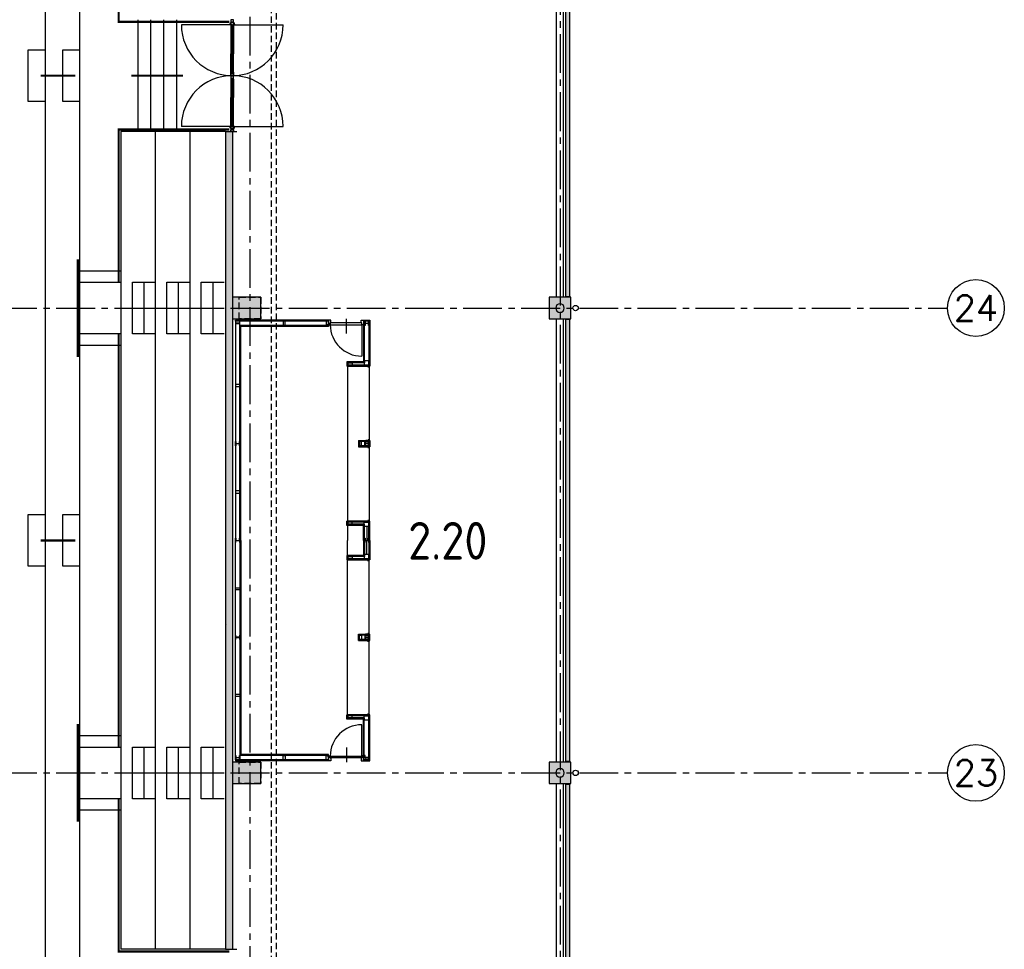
# Model space of a CAD drawing. Extents: x 2980 to 201049, y 2980 to 157420.
# Tile 73 of 78: x 169950 to 192820, y 74600 to 96200. Entities that reach past the tile are written whole.
import ezdxf
from ezdxf.enums import TextEntityAlignment as Align

# ---------------------------------------------------------------- set-up
doc = ezdxf.new("R2010")
doc.units = 0
doc.header["$LTSCALE"] = 1200
doc.linetypes.add('CENTER2', pattern=[1.125, 0.75, -0.125, 0.125, -0.125])
doc.linetypes.add('HIDDEN2', pattern=[0.1875, 0.125, -0.0625])
doc.layers.add('CIVIEL', color=8, linetype='CONTINUOUS')
doc.layers.add('STRAMIENLIJNEN', color=9, linetype='CENTER2')
doc.styles.add('5MM', font='romans', dxfattribs={"height": 1000})
doc.styles.add('FRANK', font='iso.shx', dxfattribs={"width": 1.2})

msp = doc.modelspace()

# ---------------------------------------------------------------- linework, layer by layer
at = {"layer": 'CIVIEL'}
for p, q in [((182416, 89750), (182416, 100050)), ((182584, 89750), (182584, 100050)), ((172691.44922, 96200), (172691.44922, 93600)), ((172991.44922, 96200), (172991.44922, 93600)), ((173291.44922, 96200), (173291.44922, 93600)), ((173591.44922, 96200), (173591.44922, 93600)), ((174886.75, 96082), (173704.75, 96082)), ((174855, 96195), (174855, 96150)), ((174855, 96195), (174855, 96195)), ((174855, 96195), (174855, 96195)), ((174918.5, 96195), (174855, 96195)), ((174855, 96150), (174855, 96150)), ((174855, 96150), (174918.5, 96150)), ((174855, 96150), (174855, 96150)), ((174855, 96132), (174855, 96132)), ((174918.5, 96132), (174855, 96132)), ((174855, 96132), (174855, 96060)), ((174855, 96132), (174855, 96132)), ((174855, 96060), (174861, 96060)), ((174855, 96060), (174855, 95409)), ((174861, 96082), (174918.5, 96082)), ((174861, 96060), (174861, 96082)), ((174861, 96060), (174867, 96058.94204)), ((174867, 96076), (174867, 95409)), ((174867, 96076), (174893, 96076)), ((174873, 96076), (174873, 95409)), ((174882, 96150), (174882, 96132)), ((174885, 96076), (174885, 95409)), ((174886.75, 96150), (174886.75, 96132)), ((174886.75, 96082), (176068.75, 96082)), ((174891.5, 96150), (174891.5, 96132)), ((174893, 96076), (174893, 95409)), ((174899, 96060), (174893, 96058.94204)), ((174899, 96082), (174899, 96060)), ((174899, 96060), (174918.5, 96060)), ((174918.5, 96150), (174918.5, 96195)), ((174918.5, 96150), (174918.5, 96150)), ((174918.5, 96150), (174918.5, 96150)), ((174918.5, 96132), (174918.5, 96132)), ((174918.5, 96132), (174918.5, 96132)), ((174918.5, 96082), (174918.5, 96132)), ((174918.5, 96060), (174918.5, 96082)), ((174918.5, 96060), (174918.5, 95409)), ((174855, 94981), (174855, 95409)), ((174867, 94965), (174867, 95409)), ((174873, 94965), (174873, 95409)), ((174885, 94965), (174885, 95409)), ((174893, 94965), (174893, 95409)), ((174918.5, 94981), (174918.5, 95409)), ((174855, 94981), (174861, 94981)), ((174855, 94909), (174855, 94981)), ((174861, 94981), (174867, 94982.05796)), ((174861, 94981), (174861, 94959)), ((174861, 94959), (174918.5, 94959)), ((174867, 94965), (174893, 94965)), ((174899, 94981), (174893, 94982.05796)), ((174899, 94981), (174918.5, 94981)), ((174899, 94959), (174899, 94981)), ((174918.5, 94981), (174918.5, 94959)), ((174918.5, 94959), (174918.5, 94909)), ((174855, 94909), (174855, 94909)), ((174918.5, 94909), (174855, 94909)), ((174855, 94909), (174855, 94909)), ((174855, 94891), (174855, 94891)), ((174918.5, 94891), (174855, 94891)), ((174855, 94891), (174855, 94819)), ((174855, 94891), (174855, 94891)), ((174855, 94819), (174861, 94819)), ((174855, 94819), (174855, 94391)), ((174861, 94841), (174918.5, 94841)), ((174861, 94819), (174861, 94841)), ((174861, 94819), (174867, 94817.94204)), ((174867, 94835), (174867, 94391)), ((174867, 94835), (174893, 94835)), ((174873, 94835), (174873, 94391)), ((174882, 94900), (174882, 94909)), ((174882, 94900), (174882, 94891)), ((174885, 94835), (174885, 94391)), ((174886.75, 94891), (174886.75, 94909)), ((174886.75, 94909), (174886.75, 94891)), ((174891.5, 94900), (174891.5, 94909)), ((174891.5, 94900), (174891.5, 94891)), ((174893, 94835), (174893, 94391)), ((174899, 94819), (174893, 94817.94204)), ((174899, 94841), (174899, 94819)), ((174899, 94819), (174918.5, 94819)), ((174918.5, 94909), (174918.5, 94909)), ((174918.5, 94909), (174918.5, 94909)), ((174918.5, 94891), (174918.5, 94891)), ((174918.5, 94891), (174918.5, 94891)), ((174918.5, 94841), (174918.5, 94891)), ((174918.5, 94819), (174918.5, 94841)), ((174918.5, 94819), (174918.5, 94391)), ((174855, 93740), (174855, 94391)), ((174867, 93724), (174867, 94391)), ((174873, 93724), (174873, 94391)), ((174885, 93724), (174885, 94391)), ((174893, 93724), (174893, 94391)), ((174918.5, 93740), (174918.5, 94391)), ((174730, 93600), (172300, 93600)), ((174886.75, 93718), (173704.75, 93718)), ((174730, 93600), (174893, 93600)), ((174855, 93740), (174861, 93740)), ((174855, 93668), (174855, 93740)), ((174855, 93668), (174855, 93668)), ((174918.5, 93668), (174855, 93668)), ((174855, 93668), (174855, 93668)), ((174855, 93650), (174855, 93650)), ((174855, 93605), (174855, 93650)), ((174855, 93650), (174918.5, 93650)), ((174855, 93650), (174855, 93650)), ((174855, 93605), (174855, 93605)), ((174855, 93605), (174855, 93605)), ((174918.5, 93605), (174855, 93605)), ((174861, 93740), (174867, 93741.05796)), ((174861, 93740), (174861, 93718)), ((174861, 93718), (174918.5, 93718)), ((174867, 93724), (174893, 93724)), ((174882, 93650), (174882, 93668)), ((174886.75, 93718), (176068.75, 93718)), ((174886.75, 93650), (174886.75, 93668)), ((174891.5, 93650), (174891.5, 93668)), ((174899, 93740), (174893, 93741.05796)), ((174893, 93600), (174993, 93600)), ((174899, 93740), (174918.5, 93740)), ((174899, 93718), (174899, 93740)), ((174918.5, 93740), (174918.5, 93718)), ((174918.5, 93718), (174918.5, 93668)), ((174918.5, 93668), (174918.5, 93668)), ((174918.5, 93668), (174918.5, 93668)), ((174918.5, 93650), (174918.5, 93605)), ((174918.5, 93650), (174918.5, 93650)), ((174918.5, 93650), (174918.5, 93650)), ((171350, 90367), (172300, 90367)), ((171350, 90100), (172300, 90100)), ((172566.66667, 90100), (173100, 90100)), ((172566.66667, 88900), (172566.66667, 90100)), ((172833.33333, 90100), (172833.33333, 88900)), ((173366.66667, 90100), (173900, 90100)), ((173366.66667, 88900), (173366.66667, 90100)), ((173633.33333, 90100), (173633.33333, 88900)), ((174166.66667, 90100), (174700, 90100)), ((174166.66667, 88900), (174166.66667, 90100)), ((174433.33333, 90100), (174433.33333, 88900)), ((172966.35263, 89500), (174614.35263, 89500)), ((177121.17432, 89221.834), (174965.17432, 89221.834)), ((174965.17432, 89196.834), (174965.17432, 89221.834)), ((177121.17432, 89209.334), (174965.17432, 89209.334)), ((177121.17432, 89196.834), (174965.17432, 89196.834)), ((177540.67432, 88910.20594), (177540.67432, 89248.71665)), ((178060.17432, 89196.834), (177935.17432, 89196.834)), ((177945.17432, 89221.834), (178085.17432, 89221.834)), ((178072.67432, 89209.334), (177945.17432, 89209.334)), ((178060.17432, 89196.834), (178060.17432, 88175)), ((178072.67432, 89209.334), (178072.67432, 88162.5)), ((178085.17432, 89221.834), (178085.17432, 88150)), ((182416, 78950), (182416, 89250)), ((182584, 78950), (182584, 89250)), ((174965.17432, 89096.834), (174965.17432, 84100)), ((175065.17432, 84100), (175065.17432, 89096.834)), ((177108.67432, 89096.834), (175065.17432, 89096.834)), ((175077.67432, 84100), (175077.67432, 89084.334)), ((177108.67432, 89084.334), (175077.67432, 89084.334)), ((175090.17432, 84100), (175090.17432, 89071.834)), ((177121.17432, 89071.834), (175090.17432, 89071.834)), ((177108.67432, 89121.834), (177108.67432, 89084.334)), ((177121.17432, 89121.834), (177121.17432, 89071.834)), ((177893.17432, 89112.834), (177893.17432, 88382.834)), ((177935.17432, 89131.834), (177935.17432, 88225)), ((177947.67432, 89131.834), (177947.67432, 88225)), ((172300, 88900), (171350, 88900)), ((173100, 88900), (172566.66667, 88900)), ((173900, 88900), (173366.66667, 88900)), ((174700, 88900), (174166.66667, 88900)), ((172300, 88633), (171350, 88633)), ((177550.17432, 88250), (177550.17432, 88150)), ((177935.17432, 88250), (177550.17432, 88250)), ((178085.17432, 88150), (177550.17432, 88150)), ((177562.67432, 88237.5), (177562.67432, 88162.5)), ((177935.17432, 88237.5), (177562.67432, 88237.5)), ((177567.67432, 88150), (177567.67432, 84100)), ((177567.67432, 88150), (178067.67432, 88150)), ((177575.17432, 88225), (177575.17432, 88175)), ((177960.17432, 88225), (177575.17432, 88225)), ((178067.67432, 88150), (178067.67432, 84550)), ((177817.67432, 86425), (177817.67432, 86275)), ((177817.67432, 86425), (178085.17432, 86425)), ((177817.67432, 86275), (178085.17432, 86275)), ((177830.17432, 86412.5), (177830.17432, 86287.5)), ((177830.17432, 86412.5), (178072.67432, 86412.5)), ((177830.17432, 86287.5), (178072.67432, 86287.5)), ((178060.17432, 86400), (177842.67432, 86400)), ((177842.67432, 86400), (177842.67432, 86300)), ((177964.17432, 86400), (177964.17432, 86400)), ((178060.17432, 86400), (178060.17432, 86300)), ((178072.67432, 86412.5), (178072.67432, 86287.5)), ((178085.17432, 86425), (178085.17432, 86275)), ((178085.17432, 84550), (177550.17432, 84550)), ((177550.17432, 84450), (177550.17432, 84550)), ((177960.17432, 84450), (177550.17432, 84450)), ((177562.67432, 84462.5), (177562.67432, 84537.5)), ((177960.17432, 84462.5), (177562.67432, 84462.5)), ((177567.67432, 84550), (178067.67432, 84550)), ((177575.17432, 84475), (177575.17432, 84525)), ((177960.17432, 84475), (177575.17432, 84475)), ((177935.17432, 84100), (177935.17432, 84450.19321)), ((177947.67432, 84100), (177947.67432, 84450.19321)), ((177960.17432, 84100), (177960.17432, 84475)), ((178010.17432, 84425), (178010.17432, 84100)), ((178060.17432, 84100), (178060.17432, 84525)), ((178072.67432, 84100), (178072.67432, 84537.5)), ((178085.17432, 84100), (178085.17432, 84550)), ((174965.17432, 79103.166), (174965.17432, 84100)), ((175065.17432, 84100), (175065.17432, 79103.166)), ((175077.67432, 84100), (175077.67432, 79115.666)), ((175090.17432, 84100), (175090.17432, 79128.166)), ((177567.67432, 80050), (177567.67432, 84100)), ((177935.17432, 84100), (177935.17432, 83749.80679)), ((177947.67432, 84100), (177947.67432, 83749.80679)), ((177960.17432, 84100), (177960.17432, 83725)), ((178010.17432, 83775), (178010.17432, 84100)), ((178060.17432, 84100), (178060.17432, 83675)), ((178072.67432, 84100), (178072.67432, 83662.5)), ((178085.17432, 84100), (178085.17432, 83650)), ((177550.17432, 83750), (177550.17432, 83650)), ((177960.17432, 83750), (177550.17432, 83750)), ((177562.67432, 83737.5), (177562.67432, 83662.5)), ((177960.17432, 83737.5), (177562.67432, 83737.5)), ((177575.17432, 83725), (177575.17432, 83675)), ((177960.17432, 83725), (177575.17432, 83725)), ((178085.17432, 83650), (177550.17432, 83650)), ((177567.67432, 83650), (178067.67432, 83650)), ((178067.67432, 81925), (178067.67432, 83650)), ((174750, 82150), (174750, 82150)), ((177817.67432, 81925), (178085.17432, 81925)), ((177817.67432, 81775), (177817.67432, 81925)), ((177830.17432, 81912.5), (178072.67432, 81912.5)), ((177830.17432, 81787.5), (177830.17432, 81912.5)), ((177842.67432, 81800), (177842.67432, 81900)), ((178060.17432, 81800), (178060.17432, 81900)), ((178072.67432, 81787.5), (178072.67432, 81912.5)), ((178085.17432, 81775), (178085.17432, 81925)), ((177817.67432, 81775), (178085.17432, 81775)), ((177830.17432, 81787.5), (178072.67432, 81787.5)), ((178060.17432, 81800), (177842.67432, 81800)), ((177964.17432, 81800), (177964.17432, 81800)), ((178067.67432, 80050), (178067.67432, 81775)), ((178085.17432, 80050), (177550.17432, 80050)), ((177550.17432, 79950), (177550.17432, 80050)), ((177567.67432, 80050), (178067.67432, 80050)), ((178085.17432, 78978.166), (178085.17432, 80050)), ((177935.17432, 79950), (177550.17432, 79950)), ((177562.67432, 79962.5), (177562.67432, 80037.5)), ((177935.17432, 79962.5), (177562.67432, 79962.5)), ((177575.17432, 79975), (177575.17432, 80025)), ((177960.17432, 79975), (177575.17432, 79975)), ((177893.17432, 79087.166), (177893.17432, 79817.166)), ((177935.17432, 79068.166), (177935.17432, 79975)), ((177947.67432, 79068.166), (177947.67432, 79975)), ((178060.17432, 79003.166), (178060.17432, 80025)), ((178072.67432, 78990.666), (178072.67432, 80037.5)), ((171350, 79567), (172300, 79567)), ((171350, 79300), (172300, 79300)), ((172566.66667, 79300), (173100, 79300)), ((172566.66667, 78100), (172566.66667, 79300)), ((172833.33333, 79300), (172833.33333, 78100)), ((173366.66667, 79300), (173900, 79300)), ((173366.66667, 78100), (173366.66667, 79300)), ((173633.33333, 79300), (173633.33333, 78100)), ((174166.66667, 79300), (174700, 79300)), ((174166.66667, 78100), (174166.66667, 79300)), ((174433.33333, 79300), (174433.33333, 78100)), ((177540.67432, 79289.79406), (177540.67432, 78951.28335)), ((177121.17432, 79003.166), (174965.17432, 79003.166)), ((174965.17432, 79003.166), (174965.17432, 78978.166)), ((177111.17432, 78990.666), (174965.17432, 78990.666)), ((177111.17432, 78978.166), (174965.17432, 78978.166)), ((177108.67432, 79103.166), (175065.17432, 79103.166)), ((177108.67432, 79115.666), (175077.67432, 79115.666)), ((177121.17432, 79128.166), (175090.17432, 79128.166)), ((177108.67432, 79078.166), (177108.67432, 79115.666)), ((177121.17432, 79078.166), (177121.17432, 79128.166)), ((178060.17432, 79003.166), (177935.17432, 79003.166)), ((178072.67432, 78990.666), (177945.17432, 78990.666)), ((177945.17432, 78978.166), (178085.17432, 78978.166)), ((172966.35263, 78700), (174614.35263, 78700)), ((182416, 68150), (182416, 78450)), ((182584, 68150), (182584, 78450)), ((172300, 78100), (171350, 78100)), ((173100, 78100), (172566.66667, 78100)), ((173900, 78100), (173366.66667, 78100)), ((174700, 78100), (174166.66667, 78100)), ((172300, 77833), (171350, 77833)), ((174730, 74600), (172300, 74600)), ((174730, 74600), (174893, 74600)), ((174893, 74600), (174993, 74600))]:
    msp.add_line(p, q, dxfattribs=at)
at = {"layer": 'CIVIEL', "linetype": 'HIDDEN2'}
for points in [[(97900, 140505), (161000.7646, 140505), (167838.88592, 137672.5574), (173072.5574, 132438.88592), (175905, 125600.7646), (175905, 56750)], [(175795, 56750), (175795, 125578.88423), (172979.30391, 132376.57593), (167776.57593, 137579.30391), (160978.88423, 140395), (97900, 140395)]]:
    msp.add_lwpolyline(points, dxfattribs=at)
at = {"layer": 'CIVIEL'}
for points in [[(157050, 32250), (160094.71876, 32250), (165258.68569, 34388.98514), (169211.01486, 38341.31431), (171350, 43505.28124), (171350, 124694.71876), (169211.01486, 129858.68569), (165258.68569, 133811.01486), (160094.71876, 135950), (35705.28124, 135950), (30541.31431, 133811.01486), (26588.98514, 129858.68569), (24450, 124694.71876), (24450, 43505.28124), (26588.98514, 38341.31431), (30541.31431, 34388.98514), (35705.28124, 32250), (38730, 32250)], [(157050, 33050), (159935.58887, 33050), (164805.52209, 35067.19239), (168532.80761, 38794.47791), (170550, 43664.41113), (170550, 124535.58887), (168532.80761, 129405.52209), (164805.52209, 133132.80761), (159935.58887, 135150), (35864.41113, 135150)], [(170550, 94300), (170150, 94300), (170150, 95500), (170550, 95500)], [(171350, 94300), (170950, 94300), (170950, 95500), (171350, 95500)], [(172300, 93600), (172300, 74600)], [(173100, 93600), (173100, 74600)], [(173900, 93600), (173900, 74600)], [(174730, 93600), (174730, 74600)], [(174893, 93600), (174893, 74600)], [(178072.67432, 88162.5), (177562.67432, 88162.5)], [(178060.17432, 88175), (177575.17432, 88175)], [(178060.17432, 88120), (178060.17432, 88150), (177985.17432, 88150)], [(178042.67432, 88150), (178042.67432, 88120)], [(178067.17432, 86455), (178067.17432, 86425), (177992.17432, 86425)], [(178049.67432, 86455), (178049.67432, 86425)], [(178060.17432, 86300), (177842.67432, 86300)], [(177964.17432, 86300), (177964.17432, 86300)], [(178067.17432, 86245), (178067.17432, 86275), (177992.17432, 86275)], [(178049.67432, 86245), (178049.67432, 86275)], [(170550, 83500), (170150, 83500), (170150, 84700), (170550, 84700)], [(171350, 83500), (170950, 83500), (170950, 84700), (171350, 84700)], [(178072.67432, 84537.5), (177562.67432, 84537.5)], [(178060.17432, 84525), (177575.17432, 84525)], [(178060.17432, 84580), (178060.17432, 84550), (177985.17432, 84550)], [(178042.67432, 84580), (178042.67432, 84550)], [(175061.17432, 84150), (175061.17432, 84100)], [(175061.17432, 84050), (175061.17432, 84100)], [(178072.67432, 83662.5), (177562.67432, 83662.5)], [(178060.17432, 83675), (177575.17432, 83675)], [(178060.17432, 83620), (178060.17432, 83650), (177985.17432, 83650)], [(178042.67432, 83620), (178042.67432, 83650)], [(178060.17432, 81900), (177842.67432, 81900)], [(177964.17432, 81900), (177964.17432, 81900)], [(178060.17432, 81955), (178060.17432, 81925), (177985.17432, 81925)], [(178042.67432, 81955), (178042.67432, 81925)], [(178060.17432, 81745), (178060.17432, 81775), (177985.17432, 81775)], [(178042.67432, 81745), (178042.67432, 81775)], [(178060.17432, 80080), (178060.17432, 80050), (177985.17432, 80050)], [(178042.67432, 80050), (178042.67432, 80080)], [(178072.67432, 80037.5), (177562.67432, 80037.5)], [(178060.17432, 80025), (177575.17432, 80025)]]:
    msp.add_lwpolyline(points, dxfattribs=at)
for points in [[(182730, 100030), (182630, 100030), (182630, 89770), (182730, 89770)], [(175550, 89750), (174893, 89750), (174893, 89250), (175550, 89250)], [(182750, 89750), (182250, 89750), (182250, 89250), (182750, 89250)], [(176118.17432, 89196.834), (176068.17432, 89196.834), (176068.17432, 89096.834), (176118.17432, 89096.834)], [(177121.17432, 89121.834), (177121.17432, 89196.834), (177071.17432, 89196.834), (177071.17432, 89096.834), (177108.67432, 89096.834), (177108.67432, 89121.834)], [(177163.17432, 89107.834), (177163.17432, 89152.834), (177178.17432, 89152.834), (177178.17432, 89221.834), (177111.17432, 89221.834), (177111.17432, 89209.334), (177121.17432, 89209.334), (177121.17432, 89107.834), (177121.17432, 89107.834), (177121.17432, 89107.834)], [(177893.17432, 89107.834), (177893.17432, 89152.834), (177878.17432, 89152.834), (177878.17432, 89221.834), (177945.17432, 89221.834), (177945.17432, 89209.334), (177935.17432, 89209.334), (177935.17432, 89107.834), (177935.17432, 89107.834), (177935.17432, 89107.834)], [(177935.17432, 89196.834), (177935.17432, 89131.834), (177964.17432, 89131.834), (177964.17432, 89196.834)], [(182730, 89230), (182630, 89230), (182630, 78970), (182730, 78970)], [(177163.17432, 89112.834), (177893.17432, 89112.834), (177893.17432, 89152.834), (177163.17432, 89152.834)], [(177575.17432, 88225), (177675.17432, 88225), (177675.17432, 88175), (177575.17432, 88175)], [(177947.67432, 88175), (178060.17432, 88175), (178060.17432, 88275), (177960.17432, 88275), (177960.17432, 88225), (177947.67432, 88225)], [(174965.17432, 87725), (174965.17432, 87675), (175065.17432, 87675), (175065.17432, 87725)], [(177842.67432, 86300), (177892.67432, 86300), (177892.67432, 86400), (177842.67432, 86400)], [(178052.17432, 86400), (178052.17432, 86364.5), (178040.17432, 86352.5), (177984.17432, 86352.5), (177972.17432, 86364.5), (177972.17432, 86400)], [(178052.17432, 86300), (178052.17432, 86335.5), (178040.17432, 86347.5), (177984.17432, 86347.5), (177972.17432, 86335.5), (177972.17432, 86300)], [(174965.17432, 85250), (174965.17432, 85200), (175065.17432, 85200), (175065.17432, 85250)], [(177575.17432, 84475), (177675.17432, 84475), (177675.17432, 84525), (177575.17432, 84525)], [(177947.67432, 84525), (178060.17432, 84525), (178060.17432, 84425), (177960.17432, 84425), (177960.17432, 84475), (177947.67432, 84475)], [(177575.17432, 83725), (177675.17432, 83725), (177675.17432, 83675), (177575.17432, 83675)], [(177947.67432, 83675), (178060.17432, 83675), (178060.17432, 83775), (177960.17432, 83775), (177960.17432, 83725), (177947.67432, 83725)], [(174965.17432, 82950), (174965.17432, 83000), (175065.17432, 83000), (175065.17432, 82950)], [(177842.67432, 81900), (177892.67432, 81900), (177892.67432, 81800), (177842.67432, 81800)], [(178052.17432, 81900), (178052.17432, 81864.5), (178040.17432, 81852.5), (177984.17432, 81852.5), (177972.17432, 81864.5), (177972.17432, 81900)], [(178052.17432, 81800), (178052.17432, 81835.5), (178040.17432, 81847.5), (177984.17432, 81847.5), (177972.17432, 81835.5), (177972.17432, 81800)], [(174965.17432, 80475), (174965.17432, 80525), (175065.17432, 80525), (175065.17432, 80475)], [(177575.17432, 79975), (177675.17432, 79975), (177675.17432, 80025), (177575.17432, 80025)], [(177947.67432, 80025), (178060.17432, 80025), (178060.17432, 79925), (177960.17432, 79925), (177960.17432, 79975), (177947.67432, 79975)], [(175550, 78950), (174893, 78950), (174893, 78450), (175550, 78450)], [(176118.17432, 79003.166), (176068.17432, 79003.166), (176068.17432, 79103.166), (176118.17432, 79103.166)], [(177121.17432, 79078.166), (177121.17432, 79003.166), (177071.17432, 79003.166), (177071.17432, 79103.166), (177108.67432, 79103.166), (177108.67432, 79078.166)], [(177163.17432, 79092.166), (177163.17432, 79047.166), (177178.17432, 79047.166), (177178.17432, 78978.166), (177111.17432, 78978.166), (177111.17432, 78990.666), (177121.17432, 78990.666), (177121.17432, 79092.166), (177121.17432, 79092.166), (177121.17432, 79092.166)], [(177163.17432, 79087.166), (177893.17432, 79087.166), (177893.17432, 79047.166), (177163.17432, 79047.166)], [(177893.17432, 79092.166), (177893.17432, 79047.166), (177878.17432, 79047.166), (177878.17432, 78978.166), (177945.17432, 78978.166), (177945.17432, 78990.666), (177935.17432, 78990.666), (177935.17432, 79092.166), (177935.17432, 79092.166), (177935.17432, 79092.166)], [(177935.17432, 79003.166), (177935.17432, 79068.166), (177964.17432, 79068.166), (177964.17432, 79003.166)], [(182750, 78950), (182250, 78950), (182250, 78450), (182750, 78450)], [(182730, 78430), (182630, 78430), (182630, 68170), (182730, 68170)]]:
    msp.add_lwpolyline(points, close=True, dxfattribs=at)
at = {"layer": 'CIVIEL', "const_width": 50}
for points in [[(174817, 96150), (172250, 96150), (172250, 99700)], [(174817, 93650), (172250, 93650), (172250, 90100)], [(171300, 90634), (171300, 88366)], [(172250, 79300), (172250, 88900)], [(171300, 79834), (171300, 77566)], [(174817, 74550), (172250, 74550), (172250, 78100)]]:
    msp.add_lwpolyline(points, dxfattribs=at)
at = {"layer": 'CIVIEL'}
for points, format in [([(172691.44922, 95500, 0, 14.64, 0), (172720.72922, 95500, 14.64, 50, 0), (172791.44922, 95500, 50, 85.36, 0), (172862.16922, 95500, 85.36, 100, 0), (172891.44922, 95500, 0, 0, 0), (173591.44922, 95500, 0, 0, 0)], "xyseb"), ([(172691.44922, 94300, 0, 14.64, 0), (172720.72922, 94300, 14.64, 50, 0), (172791.44922, 94300, 50, 85.36, 0), (172862.16922, 94300, 85.36, 100, 0), (172891.44922, 94300, 0, 0, 0), (173591.44922, 94300, 0, 0, 0)], "xyseb"), ([(174965.17432, 84100), (174965.17432, 84150), (174973.17432, 84150), (174973.17432, 84114.5, 0.4142135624), (174985.17432, 84102.5), (175041.17432, 84102.5, 0.4142135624), (175053.17432, 84114.5), (175053.17432, 84150), (175061.17432, 84150)], "xyb"), ([(174965.17432, 84100), (174965.17432, 84050), (174973.17432, 84050), (174973.17432, 84085.5, -0.4142135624), (174985.17432, 84097.5), (175041.17432, 84097.5, -0.4142135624), (175053.17432, 84085.5), (175053.17432, 84050), (175061.17432, 84050)], "xyb"), ([(177964.17432, 84100), (177964.17432, 84150), (177972.17432, 84150), (177972.17432, 84114.5, 0.4142135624), (177984.17432, 84102.5), (178040.17432, 84102.5, 0.4142135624), (178052.17432, 84114.5), (178052.17432, 84150), (178060.17432, 84150), (178060.17432, 84100)], "xyb"), ([(177964.17432, 84100), (177964.17432, 84050), (177972.17432, 84050), (177972.17432, 84085.5, -0.4142135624), (177984.17432, 84097.5), (178040.17432, 84097.5, -0.4142135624), (178052.17432, 84085.5), (178052.17432, 84050), (178060.17432, 84050), (178060.17432, 84100)], "xyb")]:
    msp.add_lwpolyline(points, format=format, dxfattribs=at)
at = {"layer": 'CIVIEL', "const_width": 50, "flags": 128}
for points in [[(170440.81652, 94900), (171241, 94900)], [(172541.44922, 94900), (173741.44922, 94900)], [(170440.81652, 84100), (171240.81652, 84100)]]:
    msp.add_lwpolyline(points, dxfattribs=at)
at = {"layer": 'CIVIEL', "linetype": 'HIDDEN2'}
for points in [[(175550, 89750), (175550, 89250), (175050, 89250), (175050, 89750)], [(175550, 78950), (175550, 78450), (175050, 78450), (175050, 78950)]]:
    msp.add_lwpolyline(points, close=True, dxfattribs=at)
at = {"layer": 'CIVIEL'}
for points in [[(175061.17432, 89096.834), (175061.17432, 89196.834), (175053.17432, 89196.834), (175053.17432, 89161.334, -0.4142135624), (175041.17432, 89149.334), (174985.17432, 89149.334, -0.4142135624), (174973.17432, 89161.334), (174973.17432, 89196.834), (174965.17432, 89196.834), (174965.17432, 89096.834), (174973.17432, 89096.834), (174973.17432, 89132.334, -0.4142135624), (174985.17432, 89144.334), (175041.17432, 89144.334, -0.4142135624), (175053.17432, 89132.334), (175053.17432, 89096.834)], [(177964.17432, 89096.834), (177964.17432, 89196.834), (177972.17432, 89196.834), (177972.17432, 89161.334, 0.4142135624), (177984.17432, 89149.334), (178040.17432, 89149.334, 0.4142135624), (178052.17432, 89161.334), (178052.17432, 89196.834), (178060.17432, 89196.834), (178060.17432, 89096.834), (178052.17432, 89096.834), (178052.17432, 89132.334, 0.4142135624), (178040.17432, 89144.334), (177984.17432, 89144.334, 0.4142135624), (177972.17432, 89132.334), (177972.17432, 89096.834)], [(175061.17432, 86400), (175061.17432, 86300), (175053.17432, 86300), (175053.17432, 86335.5, 0.4142135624), (175041.17432, 86347.5), (174985.17432, 86347.5, 0.4142135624), (174973.17432, 86335.5), (174973.17432, 86300), (174965.17432, 86300), (174965.17432, 86400), (174973.17432, 86400), (174973.17432, 86364.5, 0.4142135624), (174985.17432, 86352.5), (175041.17432, 86352.5, 0.4142135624), (175053.17432, 86364.5), (175053.17432, 86400)], [(177964.17432, 86300), (177964.17432, 86400), (177972.17432, 86400), (177972.17432, 86364.5, 0.4142135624), (177984.17432, 86352.5), (178040.17432, 86352.5, 0.4142135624), (178052.17432, 86364.5), (178052.17432, 86400), (178060.17432, 86400), (178060.17432, 86300), (178052.17432, 86300), (178052.17432, 86335.5, 0.4142135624), (178040.17432, 86347.5), (177984.17432, 86347.5, 0.4142135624), (177972.17432, 86335.5), (177972.17432, 86300)], [(175061.17432, 81800), (175061.17432, 81900), (175053.17432, 81900), (175053.17432, 81864.5, -0.4142135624), (175041.17432, 81852.5), (174985.17432, 81852.5, -0.4142135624), (174973.17432, 81864.5), (174973.17432, 81900), (174965.17432, 81900), (174965.17432, 81800), (174973.17432, 81800), (174973.17432, 81835.5, -0.4142135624), (174985.17432, 81847.5), (175041.17432, 81847.5, -0.4142135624), (175053.17432, 81835.5), (175053.17432, 81800)], [(177964.17432, 81900), (177964.17432, 81800), (177972.17432, 81800), (177972.17432, 81835.5, -0.4142135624), (177984.17432, 81847.5), (178040.17432, 81847.5, -0.4142135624), (178052.17432, 81835.5), (178052.17432, 81800), (178060.17432, 81800), (178060.17432, 81900), (178052.17432, 81900), (178052.17432, 81864.5, -0.4142135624), (178040.17432, 81852.5), (177984.17432, 81852.5, -0.4142135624), (177972.17432, 81864.5), (177972.17432, 81900)], [(175061.17432, 79103.166), (175061.17432, 79003.166), (175053.17432, 79003.166), (175053.17432, 79038.666, 0.4142135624), (175041.17432, 79050.666), (174985.17432, 79050.666, 0.4142135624), (174973.17432, 79038.666), (174973.17432, 79003.166), (174965.17432, 79003.166), (174965.17432, 79103.166), (174973.17432, 79103.166), (174973.17432, 79067.666, 0.4142135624), (174985.17432, 79055.666), (175041.17432, 79055.666, 0.4142135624), (175053.17432, 79067.666), (175053.17432, 79103.166)], [(177964.17432, 79103.166), (177964.17432, 79003.166), (177972.17432, 79003.166), (177972.17432, 79038.666, -0.4142135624), (177984.17432, 79050.666), (178040.17432, 79050.666, -0.4142135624), (178052.17432, 79038.666), (178052.17432, 79003.166), (178060.17432, 79003.166), (178060.17432, 79103.166), (178052.17432, 79103.166), (178052.17432, 79067.666, -0.4142135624), (178040.17432, 79055.666), (177984.17432, 79055.666, -0.4142135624), (177972.17432, 79067.666), (177972.17432, 79103.166)]]:
    msp.add_lwpolyline(points, format="xyb", close=True, dxfattribs=at)
for centre in [(182862.5, 89500), (182862.5, 78700)]:
    msp.add_circle(centre, 62.5, dxfattribs=at)
for centre, radius, start, end in [((174886.75, 96082), 1182, 180, 0), ((174886.75, 96082), 59.2289, 0, 180), ((174886.75, 93718), 1182, 0, 180), ((174886.75, 93718), 59.2289, 180, 0), ((177893.17432, 89112.834), 730, 180, 270), ((177893.17432, 79087.166), 730, 90, 180)]:
    msp.add_arc(centre, radius, start, end, dxfattribs=at)
at = {"layer": 'CIVIEL', "extrusion": (0, 0, -1)}
for centre in [(182500, 89500), (182500, 78700)]:
    msp.add_ellipse(centre, major_axis=(70.71068, 70.71068), ratio=1, dxfattribs=at)
at = {"layer": 'CIVIEL'}
for points in [[(182730, 100030), (182630, 100030), (182730, 89770), (182630, 89770)], [(174893, 93600), (174730, 93600), (174893, 74600), (174730, 74600)], [(175550, 89250), (174893, 89250), (175550, 89750), (174893, 89750)], [(182750, 89250), (182250, 89250), (182750, 89750), (182250, 89750)], [(182730, 89230), (182630, 89230), (182730, 78970), (182630, 78970)], [(175550, 78450), (174893, 78450), (175550, 78950), (174893, 78950)], [(182750, 78450), (182250, 78450), (182750, 78950), (182250, 78950)], [(182730, 78430), (182630, 78430), (182730, 68170), (182630, 68170)]]:
    msp.add_solid(points, dxfattribs=at)
at = {"layer": 'STRAMIENLIJNEN'}
for p, q in [((182500, 126912.59166), (182500, 41287.40834)), ((175300, 42719.57739), (175300, 125480.42261)), ((157300, 89500), (191500, 89500)), ((157300, 78700), (191500, 78700))]:
    msp.add_line(p, q, dxfattribs=at)
msp.add_lwpolyline([(17136.47156, 136174.65333), (24225.34667, 143263.52844), (33487.40834, 147100), (162312.59166, 147100), (171574.65333, 143263.52844), (178663.52844, 136174.65333), (182500, 126912.59166), (182500, 41287.40834)], dxfattribs=at)
at = {"layer": 'STRAMIENLIJNEN', "color": 2, "linetype": 'CONTINUOUS'}
for centre in [(192160, 89500), (192160, 78700)]:
    msp.add_circle(centre, 660, dxfattribs=at)

# ---------------------------------------------------------------- texts
at = {"layer": 'CIVIEL', "style": 'FRANK'}
msp.add_text('2.20', height=875, rotation=360, dxfattribs=at).set_placement((178972.38839, 83654.66626))
at = {"layer": 'STRAMIENLIJNEN', "color": 1, "linetype": 'CONTINUOUS', "style": '5MM'}
for s, p in [('24', (192160, 89500)), ('23', (192160, 78700))]:
    msp.add_text(s, height=600, dxfattribs=at).set_placement(p, align=Align.MIDDLE)

doc.saveas('drawing.dxf')
